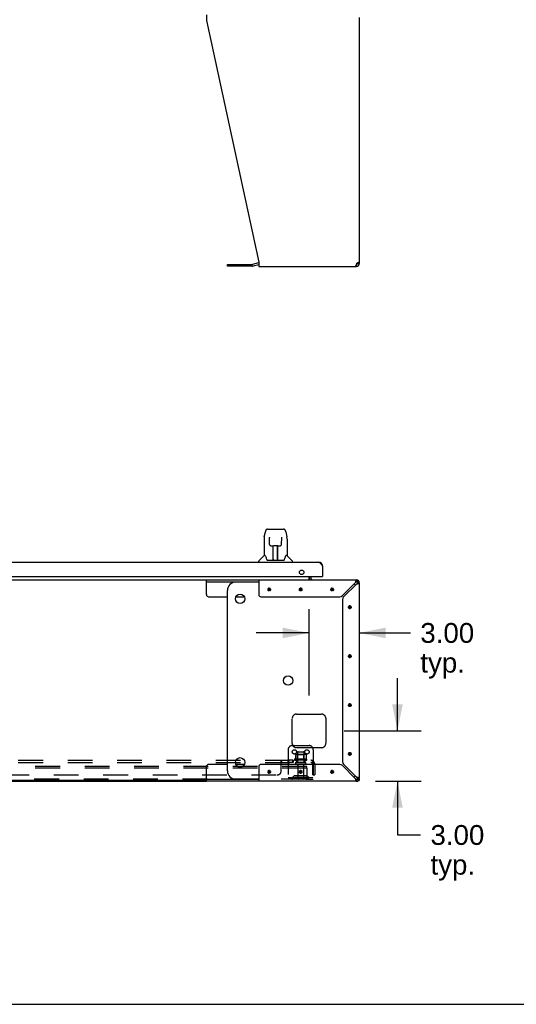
# Model space of a CAD drawing. Header units: inches. Extents: x 0 to 268, y 0 to 173.
# Tile 3 of 30: x 100 to 130, y 0 to 59. Entities that reach past the tile are written whole.
import ezdxf

# ---------------------------------------------------------------- set-up
doc = ezdxf.new("R2010")
doc.units = ezdxf.units.IN
doc.header["$LTSCALE"] = 14.739934
doc.header["$MEASUREMENT"] = 0
doc.linetypes.add('HIDDEN', pattern=[0.2, 0.1, -0.1])
doc.layers.get('0').update_dxf_attribs({"linetype": 'CONTINUOUS'})
for name, color, linetype in [('02___PRT_ALL_AXES', 7, 'CONTINUOUS'), ('DEFAULT_2', 8, 'HIDDEN'), ('DIMENSIONS', 7, 'CONTINUOUS')]:
    doc.layers.add(name, color=color, linetype=linetype)
doc.styles.get("Standard").update_dxf_attribs({"font": 'arial.ttf'})
doc.dimstyles.new('DIMSTYLE_1', dxfattribs={"dimtxt": 1.182348, "dimasz": 1.576464, "dimexe": 0.09, "dimexo": 0.07, "dimgap": 0.0375, "dimtad": 0, "dimtih": 1, "dimtoh": 1, "dimzin": 4, "dimdsep": 46, "dimtxsty": 'Standard', "dimblk": '_FILLED', "dimblk1": '_FILLED', "dimblk2": '_FILLED', "dimcen": 0.09, "dimazin": 1, "dimtfac": 1, "dimtdec": 3, "dimtofl": 0, "dimtmove": 0, "dimatfit": 3, "dimldrblk": '_FILLED', "dimfxl": 1, "dimtolj": 1, "dimtzin": 4, "dimarcsym": 0})

# ---------------------------------------------------------------- blocks, each defined once
blk = doc.blocks.new('_FILLED')
at = {"color": 0, "linetype": 'ByBlock'}
blk.add_solid([(0, 0), (-1, 0.2), (-1, -0.2)], dxfattribs=at)
blk = doc.blocks.new('*D24')
at = {"layer": 'DIMENSIONS', "color": 2, "linetype": 'Continuous'}
for p, q in [((122.601, 16.3), (122.601, 19.453)), ((119.427, 16.3), (124.02, 16.3)), ((121.293, 13.3), (124.02, 13.3)), ((122.601, 13.3), (122.601, 10.095)), ((122.601, 10.095), (123.98, 10.095))]:
    blk.add_line(p, q, dxfattribs=at)
at = {"layer": 'DIMENSIONS', "color": 2, "linetype": 'Continuous', "xscale": 1.5764635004, "yscale": 1.5764635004, "zscale": 1.5764635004}
for p, rotation in [((122.601, 16.3), 270), ((122.601, 13.3), 90)]:
    blk.add_blockref('_FILLED', p, dxfattribs=dict(at, rotation=rotation))
at = {"layer": 'DIMENSIONS', "color": 2, "linetype": 'Continuous', "insert": (124.572, 10.686), "char_height": 1.1823, "width": 3.213, "attachment_point": 1, "line_spacing_factor": 0.9}
blk.add_mtext('3.00\\Ptyp.', dxfattribs=at)
blk = doc.blocks.new('*D25')
at = {"layer": 'DIMENSIONS', "color": 2, "linetype": 'Continuous'}
for p, q in [((117.324, 18.404), (117.324, 23.56)), ((117.324, 22.141), (114.171, 22.141)), ((120.324, 22.141), (123.375, 22.141))]:
    blk.add_line(p, q, dxfattribs=at)
at = {"layer": 'DIMENSIONS', "color": 2, "linetype": 'Continuous', "xscale": 1.5764635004, "yscale": 1.5764635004, "zscale": 1.5764635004}
blk.add_blockref('_FILLED', (117.324, 22.141), dxfattribs=at)
at = {"layer": 'DIMENSIONS', "color": 2, "linetype": 'Continuous', "xscale": 1.5764635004, "yscale": 1.5764635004, "zscale": 1.5764635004, "rotation": 180}
blk.add_blockref('_FILLED', (120.324, 22.141), dxfattribs=at)
at = {"layer": 'DIMENSIONS', "color": 2, "linetype": 'Continuous', "insert": (123.966, 22.732), "char_height": 1.1823, "width": 3.213, "attachment_point": 1, "line_spacing_factor": 0.9}
blk.add_mtext('3.00\\Ptyp.', dxfattribs=at)

msp = doc.modelspace()

# ---------------------------------------------------------------- linework, layer by layer
at = {"color": 3, "linetype": 'Continuous'}
for p, q in [((111.2, 58.996), (111.2, 58.655)), ((120.324, 58.829), (120.324, 44.162)), ((111.2, 58.655), (114.324, 44.245)), ((112.455, 44.103), (113.941, 44.103)), ((114.306, 44.198), (113.958, 44.105)), ((114.324, 44.245), (114.324, 43.996)), ((120.15, 44.136), (120.142, 44.111)), ((120.157, 44.162), (120.15, 44.136)), ((114.324, 43.996), (120.157, 43.996)), ((83.82, 26.358), (117.89, 26.358)), ((118.136, 26.112), (118.136, 25.504)), ((83.594, 25.504), (118.116, 25.504)), ((111.2, 25.3), (120.157, 25.3)), ((114.324, 25.3), (114.324, 24.425)), ((117.428, 25.504), (117.428, 25.443)), ((120.081, 25.134), (119.312, 24.365)), ((119.388, 24.289), (120.157, 25.058)), ((120.111, 25.232), (120.104, 25.209)), ((120.209, 25.073), (120.233, 25.08)), ((120.324, 25.134), (120.324, 13.467)), ((114.449, 24.3), (119.156, 24.3)), ((119.324, 24.133), (119.324, 14.468)), ((114.324, 14.175), (114.324, 13.3)), ((119.156, 14.3), (114.449, 14.3)), ((119.312, 14.236), (120.081, 13.467)), ((120.157, 13.543), (119.388, 14.312)), ((120.255, 13.512), (120.233, 13.52)), ((56.447, 13.3), (111.2, 13.3)), ((120.157, 13.3), (111.2, 13.3)), ((120.096, 13.415), (120.104, 13.391)), ((120.22, 13.3), (120.19, 13.3)), ((120.324, 13.415), (120.324, 13.352))]:
    msp.add_line(p, q, dxfattribs=at)
at = {"color": 7, "linetype": 'Continuous'}
for p, q in [((112.455, 43.999), (112.455, 44.103)), ((114.324, 44.095), (113.984, 44.004)), ((120.138, 44.1), (120.157, 44.1)), ((120.157, 43.996), (120.157, 44.1)), ((120.197, 44.115), (120.197, 44.188)), ((120.324, 44.162), (120.22, 44.162)), ((113.941, 43.999), (112.455, 43.999)), ((114.839, 28.327), (115.808, 28.327)), ((114.925, 28.327), (114.924, 28.327)), ((114.635, 27.724), (114.635, 26.752)), ((114.65, 27.867), (114.715, 28.172)), ((114.957, 27.815), (114.938, 27.815)), ((114.956, 27.851), (114.956, 27.848)), ((114.956, 27.848), (114.957, 27.843)), ((114.957, 27.843), (114.957, 27.835)), ((114.957, 27.835), (114.957, 27.824)), ((114.964, 27.42), (114.957, 27.824)), ((115.683, 27.42), (115.69, 27.832)), ((115.69, 27.832), (115.691, 27.841)), ((115.71, 27.815), (115.69, 27.815)), ((115.691, 27.841), (115.691, 27.846)), ((115.932, 28.172), (115.998, 27.867)), ((116.013, 27.723), (116.013, 26.752)), ((115.044, 27.343), (115.165, 27.343)), ((115.174, 26.496), (115.189, 27.343)), ((115.182, 26.927), (115.182, 27.343)), ((115.188, 27.287), (115.182, 27.287)), ((115.185, 27.118), (115.182, 27.118)), ((115.185, 27.106), (115.182, 27.106)), ((115.201, 27.344), (115.447, 27.344)), ((115.45, 26.476), (115.435, 27.344)), ((115.435, 27.287), (115.465, 27.287)), ((115.465, 27.118), (115.438, 27.118)), ((115.465, 27.106), (115.439, 27.106)), ((115.44, 27.344), (115.44, 27.287)), ((115.465, 26.476), (115.465, 27.343)), ((115.483, 27.343), (115.603, 27.343)), ((114.32, 26.358), (114.32, 26.421)), ((114.629, 26.746), (114.331, 26.449)), ((114.708, 26.752), (114.635, 26.752)), ((114.802, 26.5), (114.808, 26.492)), ((114.838, 26.476), (115.809, 26.476)), ((115.175, 26.548), (115.175, 26.522)), ((115.182, 26.476), (115.182, 26.481)), ((115.443, 26.878), (115.465, 26.878)), ((115.465, 26.874), (115.443, 26.874)), ((115.449, 26.522), (115.448, 26.548)), ((116.013, 26.752), (115.94, 26.752)), ((116.018, 26.746), (116.316, 26.449)), ((116.328, 26.358), (116.328, 26.421)), ((56.447, 25.3), (111.2, 25.3)), ((111.2, 24.425), (111.2, 25.3)), ((117.324, 25.329), (117.324, 25.504)), ((118.116, 25.504), (118.136, 25.504)), ((120.157, 25.196), (120.157, 25.3)), ((120.275, 25.251), (120.201, 25.178)), ((111.2, 25.196), (114.324, 25.196)), ((112.455, 13.925), (112.455, 24.675)), ((114.324, 25.175), (112.955, 25.175)), ((120.324, 25.134), (120.22, 25.134)), ((111.325, 24.3), (112.455, 24.3)), ((112.954, 24.3), (113.457, 24.3)), ((111.2, 13.3), (111.2, 14.175)), ((112.455, 14.3), (111.325, 14.3)), ((113.457, 14.3), (112.954, 14.3)), ((111.2, 13.352), (56.447, 13.352)), ((114.324, 13.404), (111.2, 13.404)), ((114.324, 13.425), (112.955, 13.425)), ((120.157, 13.3), (120.157, 13.404)), ((120.275, 13.349), (120.201, 13.423)), ((120.22, 13.467), (120.324, 13.467)), ((120.22, 13.312), (120.22, 13.3)), ((120.278, 13.352), (120.324, 13.352)), ((0, 0), (267.999, 0))]:
    msp.add_line(p, q, dxfattribs=at)
at = {"color": 40, "linetype": 'Continuous'}
for p, q in [((114.834, 24.738), (115.064, 24.738)), ((114.867, 24.656), (115.03, 24.819)), ((114.867, 24.819), (115.03, 24.656)), ((114.949, 24.623), (114.949, 24.853)), ((116.709, 24.738), (116.939, 24.738)), ((116.742, 24.656), (116.905, 24.819)), ((116.742, 24.819), (116.905, 24.656)), ((116.824, 24.623), (116.824, 24.853)), ((118.584, 24.738), (118.814, 24.738)), ((118.617, 24.656), (118.78, 24.819)), ((118.617, 24.819), (118.78, 24.656)), ((118.699, 24.623), (118.699, 24.853)), ((119.646, 23.675), (119.876, 23.675)), ((119.68, 23.594), (119.842, 23.757)), ((119.68, 23.757), (119.842, 23.594)), ((119.761, 23.56), (119.761, 23.79)), ((119.646, 20.759), (119.876, 20.759)), ((119.68, 20.84), (119.842, 20.677)), ((119.68, 20.677), (119.842, 20.84)), ((119.761, 20.644), (119.761, 20.874)), ((119.646, 17.842), (119.876, 17.842)), ((119.68, 17.923), (119.842, 17.761)), ((119.68, 17.761), (119.842, 17.923)), ((119.761, 17.727), (119.761, 17.957)), ((119.646, 14.925), (119.876, 14.925)), ((119.68, 15.007), (119.842, 14.844)), ((119.68, 14.844), (119.842, 15.007)), ((119.761, 14.81), (119.761, 15.04)), ((114.834, 13.863), (115.064, 13.863)), ((114.867, 13.944), (115.03, 13.781)), ((114.867, 13.781), (115.03, 13.944)), ((114.949, 13.748), (114.949, 13.978)), ((116.709, 13.863), (116.939, 13.863)), ((116.742, 13.944), (116.905, 13.781)), ((116.742, 13.781), (116.905, 13.944)), ((116.824, 13.748), (116.824, 13.978)), ((118.584, 13.863), (118.814, 13.863)), ((118.617, 13.944), (118.78, 13.781)), ((118.617, 13.781), (118.78, 13.944)), ((118.699, 13.748), (118.699, 13.978))]:
    msp.add_line(p, q, dxfattribs=at)
at = {"color": 3, "linetype": 'Continuous'}
for points in [[(120.119, 44.045), (120.111, 44.028), (120.104, 44.014), (120.096, 44.004), (120.089, 43.998), (120.081, 43.996)], [(120.142, 44.111), (120.134, 44.087), (120.127, 44.065), (120.119, 44.045)], [(120.157, 44.162), (120.179, 44.176), (120.2, 44.19)], [(120.2, 44.19), (120.221, 44.204), (120.24, 44.217), (120.259, 44.231), (120.275, 44.245)], [(120.275, 44.245), (120.289, 44.231), (120.301, 44.217), (120.311, 44.204), (120.318, 44.19), (120.322, 44.176), (120.324, 44.162)], [(117.89, 26.358), (117.9, 26.358), (117.91, 26.356), (117.92, 26.354), (117.931, 26.35), (117.941, 26.345), (117.951, 26.339), (117.962, 26.333), (117.972, 26.325), (117.982, 26.317), (117.992, 26.307), (118.003, 26.297), (118.013, 26.286), (118.023, 26.274), (118.033, 26.262), (118.044, 26.249), (118.054, 26.235), (118.064, 26.221), (118.075, 26.206), (118.085, 26.191), (118.095, 26.176), (118.105, 26.16), (118.116, 26.144), (118.126, 26.128), (118.136, 26.112)], [(120.157, 25.3), (120.15, 25.298), (120.142, 25.292), (120.134, 25.282), (120.127, 25.268), (120.119, 25.251), (120.111, 25.232)], [(120.104, 25.209), (120.096, 25.185), (120.089, 25.16), (120.081, 25.134)], [(120.157, 25.058), (120.183, 25.065), (120.209, 25.073)], [(120.233, 25.08), (120.255, 25.088), (120.275, 25.096), (120.292, 25.103), (120.306, 25.111), (120.316, 25.119), (120.322, 25.126), (120.324, 25.134)], [(120.233, 13.52), (120.209, 13.528), (120.183, 13.535), (120.157, 13.543)], [(120.324, 13.467), (120.322, 13.474), (120.316, 13.482), (120.306, 13.49), (120.292, 13.497), (120.275, 13.505), (120.255, 13.512)], [(120.081, 13.467), (120.089, 13.441), (120.096, 13.415)], [(120.104, 13.391), (120.111, 13.369), (120.119, 13.349), (120.127, 13.332), (120.134, 13.318), (120.142, 13.308), (120.15, 13.302), (120.157, 13.3)]]:
    msp.add_lwpolyline(points, dxfattribs=at)
at = {"color": 7, "linetype": 'Continuous'}
for points in [[(120.216, 44.2), (120.218, 44.19), (120.219, 44.176), (120.22, 44.162)], [(114.839, 28.327), (114.835, 28.327), (114.82, 28.325), (114.805, 28.32), (114.791, 28.313), (114.779, 28.305), (114.768, 28.295), (114.758, 28.283), (114.75, 28.271), (114.743, 28.258), (114.736, 28.243), (114.73, 28.227), (114.724, 28.208), (114.718, 28.187), (114.715, 28.172)], [(115.909, 28.249), (115.903, 28.262), (115.896, 28.273), (115.889, 28.284), (115.88, 28.294), (115.871, 28.303), (115.861, 28.311), (115.849, 28.317), (115.836, 28.322), (115.823, 28.326), (115.808, 28.327)], [(115.932, 28.172), (115.93, 28.184), (115.925, 28.203), (115.92, 28.22), (115.915, 28.235), (115.909, 28.249)], [(114.65, 27.867), (114.644, 27.835), (114.638, 27.793), (114.635, 27.751), (114.635, 27.724)], [(114.956, 27.855), (114.956, 27.856), (114.956, 27.856), (114.956, 27.855), (114.956, 27.855), (114.956, 27.854), (114.956, 27.852), (114.956, 27.851)], [(115.691, 27.846), (115.691, 27.849), (115.691, 27.851), (115.691, 27.852), (115.691, 27.854), (115.691, 27.855), (115.691, 27.855), (115.691, 27.856)], [(116.013, 27.723), (116.012, 27.751), (116.009, 27.793), (116.003, 27.836), (115.998, 27.867)], [(114.964, 27.42), (114.965, 27.408), (114.969, 27.396), (114.974, 27.383), (114.981, 27.372), (114.99, 27.363), (115.001, 27.355), (115.012, 27.349), (115.024, 27.345), (115.036, 27.343), (115.043, 27.343)], [(115.165, 27.343), (115.168, 27.343), (115.177, 27.343), (115.186, 27.343), (115.194, 27.343), (115.201, 27.344)], [(115.447, 27.344), (115.455, 27.343), (115.463, 27.343), (115.472, 27.343), (115.481, 27.343), (115.483, 27.343)], [(115.604, 27.343), (115.613, 27.343), (115.625, 27.345), (115.637, 27.35), (115.648, 27.356), (115.658, 27.364), (115.667, 27.374), (115.674, 27.385), (115.679, 27.397), (115.682, 27.41), (115.683, 27.42)], [(114.704, 26.752), (114.71, 26.742), (114.724, 26.714), (114.738, 26.679), (114.754, 26.636), (114.77, 26.588), (114.785, 26.54)], [(114.785, 26.54), (114.788, 26.532), (114.792, 26.519), (114.797, 26.509), (114.802, 26.5)], [(114.808, 26.492), (114.814, 26.486), (114.821, 26.481), (114.828, 26.478), (114.836, 26.476), (114.838, 26.476)], [(115.81, 26.476), (115.811, 26.476), (115.819, 26.478), (115.826, 26.481), (115.833, 26.486)], [(115.833, 26.486), (115.839, 26.492), (115.845, 26.499)], [(115.845, 26.499), (115.85, 26.508), (115.855, 26.519), (115.86, 26.531), (115.862, 26.54)], [(115.862, 26.54), (115.876, 26.586), (115.892, 26.634), (115.908, 26.677), (115.923, 26.713), (115.937, 26.742), (115.943, 26.752)], [(117.324, 25.329), (117.325, 25.329), (117.327, 25.329), (117.329, 25.329), (117.331, 25.329), (117.333, 25.328), (117.335, 25.327), (117.336, 25.325), (117.338, 25.324), (117.339, 25.322), (117.341, 25.32), (117.342, 25.318), (117.343, 25.316)], [(117.343, 25.316), (117.346, 25.312), (117.347, 25.31), (117.349, 25.309), (117.35, 25.307), (117.351, 25.305), (117.353, 25.304)], [(117.353, 25.304), (117.354, 25.302), (117.356, 25.301), (117.357, 25.301), (117.359, 25.3), (117.36, 25.3)], [(120.127, 25.184), (120.119, 25.178), (120.111, 25.17), (120.104, 25.162), (120.096, 25.153), (120.089, 25.144), (120.081, 25.134)], [(120.157, 25.196), (120.15, 25.195), (120.142, 25.193), (120.134, 25.189), (120.127, 25.184)], [(120.157, 25.058), (120.167, 25.065), (120.176, 25.073), (120.186, 25.08), (120.194, 25.088), (120.201, 25.096), (120.208, 25.103), (120.213, 25.111), (120.217, 25.119), (120.219, 25.126), (120.22, 25.134)], [(120.208, 13.497), (120.201, 13.505), (120.194, 13.512), (120.186, 13.52), (120.176, 13.528), (120.167, 13.535), (120.157, 13.543)], [(120.081, 13.467), (120.089, 13.457), (120.096, 13.447), (120.104, 13.438), (120.111, 13.43), (120.119, 13.423), (120.127, 13.416), (120.134, 13.411), (120.142, 13.407), (120.15, 13.405), (120.157, 13.404)], [(120.22, 13.467), (120.219, 13.474), (120.217, 13.482), (120.213, 13.49), (120.208, 13.497)]]:
    msp.add_lwpolyline(points, dxfattribs=at)
at = {"color": 3, "linetype": 'Continuous'}
msp.add_circle((116.886, 25.754), 0.133, dxfattribs=at)
at = {"color": 7, "linetype": 'Continuous'}
for centre in [(113.205, 24.175), (116.072, 19.3), (113.205, 14.425)]:
    msp.add_circle(centre, 0.281, dxfattribs=at)
at = {"color": 3, "linetype": 'Continuous'}
for centre, radius, start, end in [((113.941, 44.165), 0.0625, 270, 285), ((114.35, 44.037), 0.167, 98.96098, 105), ((120.157, 44.162), 0.167, 270, 360), ((117.89, 26.112), 0.246, 0, 90), ((117.57, 25.443), 0.142, 180, 270), ((118.116, 25.524), 0.02, 270, 360), ((120.157, 25.134), 0.167, 0, 90), ((114.449, 24.425), 0.125, 180, 270), ((119.156, 24.52), 0.22, 270, 315), ((119.544, 24.133), 0.22, 135, 180), ((114.449, 14.175), 0.125, 90, 180), ((119.156, 14.08), 0.22, 45, 90), ((119.544, 14.468), 0.22, 180, 225), ((120.157, 13.467), 0.167, 270, 360)]:
    msp.add_arc(centre, radius, start, end, dxfattribs=at)
at = {"color": 7, "linetype": 'Continuous'}
for centre, radius, start, end in [((120.157, 44.162), 0.0625, 270, 360), ((113.941, 44.165), 0.167, 270, 285), ((114.359, 26.421), 0.0394, 135, 180), ((114.643, 26.732), 0.0197, 90, 135), ((115.194, 26.496), 0.0197, 179, 269.92316), ((115.43, 26.496), 0.0197, 270.07713, 1), ((116.004, 26.732), 0.0197, 45, 90), ((116.288, 26.421), 0.0394, 0, 45), ((117.57, 25.443), 0.246, 180, 214.23065), ((112.955, 24.675), 0.5, 90, 180), ((119.697, 24.675), 0.5, 38.69449, 51.06407), ((120.157, 25.134), 0.0625, 0, 90), ((111.325, 24.425), 0.125, 180, 270), ((111.325, 14.175), 0.125, 90, 180), ((112.955, 13.925), 0.5, 180, 270), ((119.697, 13.925), 0.5, 308.93593, 321.30551), ((120.157, 13.467), 0.0625, 270, 360)]:
    msp.add_arc(centre, radius, start, end, dxfattribs=at)
for centre, start_param, end_param in [((115.174, 26.516), -2.940151, -2.835574), ((115.45, 26.516), -3.447611, -3.141593)]:
    msp.add_ellipse(centre, major_axis=(0, 0.0394), ratio=1, start_param=start_param, end_param=end_param, dxfattribs=at)
at = {"layer": '02___PRT_ALL_AXES', "color": 8, "linetype": 'HIDDEN'}
for p, q in [((116.641, 15.02), (116.641, 14.425)), ((117.007, 15.02), (117.007, 14.425)), ((116.384, 14.55), (116.064, 14.55)), ((116.064, 14.55), (116.064, 14.425)), ((116.384, 14.425), (116.064, 14.425)), ((116.103, 14.55), (116.103, 14.425)), ((116.345, 14.55), (116.345, 14.425)), ((116.384, 14.55), (116.384, 14.425)), ((117.18, 14.62), (116.468, 14.62)), ((116.49, 14.55), (116.574, 14.55)), ((117.074, 14.55), (116.574, 14.55)), ((116.574, 14.55), (116.574, 14.425)), ((117.074, 14.425), (116.574, 14.425)), ((116.658, 14.257), (116.658, 13.455)), ((116.99, 14.257), (116.99, 13.455)), ((117.074, 14.55), (117.158, 14.55)), ((117.074, 14.55), (117.074, 14.425))]:
    msp.add_line(p, q, dxfattribs=at)
for centre, radius, start, end in [((116.49, 14.589), 0.0384, 124.44966, 270), ((116.824, 14.02), 0.698, 117.6814, 120.66313), ((116.824, 14.02), 0.698, 59.33687, 62.3186), ((117.158, 14.589), 0.0384, 270, 55.55034)]:
    msp.add_arc(centre, radius, start, end, dxfattribs=at)
at = {"layer": 'DEFAULT_2', "color": 8, "linetype": 'HIDDEN'}
for p, q in [((116.324, 15.55), (116.324, 17.05)), ((116.574, 17.3), (118.074, 17.3)), ((118.324, 17.05), (118.324, 15.55)), ((116.324, 15.425), (117.324, 15.425)), ((118.074, 15.3), (116.574, 15.3)), ((116.074, 15.175), (116.074, 13.425)), ((116.505, 14.865), (116.505, 14.647)), ((117.079, 14.886), (116.568, 14.886)), ((116.64, 14.866), (116.62, 14.886)), ((117.007, 14.866), (116.64, 14.866)), ((116.64, 14.57), (116.64, 14.866)), ((116.671, 15.05), (116.977, 15.05)), ((117.007, 14.866), (117.027, 14.886)), ((117.007, 14.57), (117.007, 14.866)), ((117.143, 14.865), (117.143, 14.647)), ((117.574, 15.175), (117.574, 13.425)), ((49.855, 14.55), (117.542, 14.55)), ((49.855, 14.425), (117.542, 14.425)), ((117.199, 14.175), (50.199, 14.175)), ((115.667, 13.925), (115.667, 14.496)), ((115.703, 14.425), (115.703, 14.55)), ((117.088, 14.319), (116.559, 14.319)), ((116.64, 14.57), (116.62, 14.55)), ((117.007, 14.57), (116.64, 14.57)), ((117.007, 14.57), (117.027, 14.55)), ((117.199, 14.071), (117.199, 14.175)), ((117.581, 14.496), (117.502, 14.4)), ((117.522, 14.425), (117.523, 14.425)), ((117.542, 14.425), (117.542, 14.55)), ((117.542, 13.675), (117.542, 14.313)), ((117.667, 14.313), (117.667, 13.675)), ((117.199, 14.071), (50.199, 14.071)), ((51.98, 13.675), (115.417, 13.675)), ((116.074, 13.529), (117.574, 13.529)), ((116.417, 13.598), (116.349, 13.549)), ((116.477, 13.513), (116.409, 13.464)), ((117.164, 13.619), (116.483, 13.619)), ((117.164, 13.515), (116.483, 13.515)), ((116.649, 13.619), (116.649, 13.515)), ((116.999, 13.619), (116.999, 13.515)), ((117.17, 13.513), (117.238, 13.464)), ((117.199, 14.071), (117.199, 13.485)), ((117.231, 13.598), (117.299, 13.549)), ((117.542, 13.675), (117.667, 13.675)), ((117.139, 13.425), (50.259, 13.425)), ((117.139, 13.425), (117.574, 13.425))]:
    msp.add_line(p, q, dxfattribs=at)
for points in [[(116.511, 14.874), (116.509, 14.873), (116.508, 14.872), (116.507, 14.871), (116.506, 14.87), (116.505, 14.868), (116.505, 14.866), (116.505, 14.865)], [(117.137, 14.874), (117.138, 14.873), (117.139, 14.872), (117.141, 14.871), (117.141, 14.87), (117.142, 14.868), (117.142, 14.866), (117.143, 14.865)], [(115.667, 14.496), (115.669, 14.499), (115.671, 14.501), (115.673, 14.504), (115.674, 14.508), (115.676, 14.512), (115.678, 14.516), (115.681, 14.523)], [(115.667, 14.4), (115.669, 14.399), (115.671, 14.399), (115.673, 14.399), (115.674, 14.4), (115.676, 14.4), (115.677, 14.401), (115.679, 14.402), (115.68, 14.403), (115.682, 14.404), (115.683, 14.406), (115.685, 14.407), (115.686, 14.409)], [(115.667, 14.4), (115.669, 14.399), (115.671, 14.399)], [(115.669, 14.499), (115.671, 14.501), (115.673, 14.504)], [(115.673, 14.399), (115.674, 14.4), (115.676, 14.4), (115.677, 14.401), (115.679, 14.402)], [(115.68, 14.403), (115.682, 14.404), (115.683, 14.406), (115.685, 14.407), (115.686, 14.409), (115.687, 14.411), (115.69, 14.415)], [(115.681, 14.523), (115.683, 14.527), (115.684, 14.531)], [(115.684, 14.531), (115.686, 14.534), (115.688, 14.538), (115.69, 14.541), (115.692, 14.544), (115.694, 14.546)], [(115.688, 14.538), (115.69, 14.541), (115.692, 14.544), (115.694, 14.546), (115.696, 14.548), (115.698, 14.549), (115.699, 14.55), (115.701, 14.55), (115.703, 14.55)], [(115.69, 14.415), (115.691, 14.417), (115.693, 14.418), (115.694, 14.42), (115.695, 14.422), (115.697, 14.423), (115.698, 14.424), (115.7, 14.425), (115.701, 14.425), (115.703, 14.425)], [(115.693, 14.418), (115.694, 14.42), (115.695, 14.422), (115.697, 14.423), (115.698, 14.424), (115.7, 14.425), (115.701, 14.425), (115.703, 14.425)], [(115.696, 14.548), (115.698, 14.549), (115.699, 14.55), (115.701, 14.55), (115.703, 14.55)], [(116.505, 14.647), (116.505, 14.646), (116.504, 14.644), (116.504, 14.643), (116.504, 14.643), (116.503, 14.642), (116.503, 14.641), (116.503, 14.641), (116.502, 14.64), (116.502, 14.64), (116.502, 14.64), (116.501, 14.639), (116.501, 14.639), (116.501, 14.639), (116.501, 14.639), (116.5, 14.638), (116.5, 14.638), (116.5, 14.638), (116.499, 14.638)], [(117.148, 14.638), (117.148, 14.638), (117.147, 14.638), (117.147, 14.638), (117.147, 14.639), (117.146, 14.639), (117.146, 14.639), (117.146, 14.639), (117.146, 14.64), (117.145, 14.64), (117.145, 14.64), (117.145, 14.641), (117.144, 14.641), (117.144, 14.642), (117.143, 14.643), (117.143, 14.643), (117.143, 14.644), (117.143, 14.646), (117.143, 14.647)], [(117.502, 14.4), (117.502, 14.399), (117.503, 14.399), (117.504, 14.399), (117.505, 14.4), (117.506, 14.4), (117.507, 14.401), (117.508, 14.402), (117.51, 14.403), (117.512, 14.404), (117.513, 14.406), (117.515, 14.407), (117.519, 14.411)], [(117.519, 14.411), (117.521, 14.413), (117.523, 14.415), (117.525, 14.417), (117.528, 14.418), (117.53, 14.42), (117.532, 14.422), (117.535, 14.423), (117.537, 14.424), (117.539, 14.425), (117.541, 14.425), (117.542, 14.425)], [(117.52, 14.422), (117.52, 14.421), (117.519, 14.421), (117.519, 14.421), (117.519, 14.421), (117.52, 14.421), (117.52, 14.422), (117.52, 14.422), (117.52, 14.422), (117.521, 14.423), (117.521, 14.423), (117.521, 14.424), (117.522, 14.424), (117.522, 14.425)], [(117.543, 14.485), (117.543, 14.485), (117.543, 14.485), (117.542, 14.485), (117.542, 14.484), (117.542, 14.484), (117.542, 14.484), (117.542, 14.483), (117.542, 14.482), (117.542, 14.482), (117.542, 14.481), (117.542, 14.48), (117.542, 14.48), (117.542, 14.479), (117.541, 14.478), (117.541, 14.477), (117.541, 14.477), (117.541, 14.476), (117.541, 14.475), (117.541, 14.474), (117.54, 14.474), (117.54, 14.473), (117.54, 14.472), (117.54, 14.471), (117.54, 14.47), (117.539, 14.469), (117.539, 14.469), (117.539, 14.468), (117.539, 14.467), (117.538, 14.466), (117.538, 14.465), (117.538, 14.464), (117.538, 14.463), (117.537, 14.462), (117.537, 14.461), (117.537, 14.46), (117.536, 14.459), (117.536, 14.458), (117.536, 14.457), (117.536, 14.456), (117.535, 14.455), (117.535, 14.454), (117.534, 14.453), (117.534, 14.452), (117.534, 14.451), (117.533, 14.45), (117.533, 14.449), (117.532, 14.448), (117.532, 14.447), (117.532, 14.446), (117.531, 14.445), (117.531, 14.444), (117.53, 14.443), (117.53, 14.442), (117.529, 14.441), (117.529, 14.44), (117.529, 14.439), (117.528, 14.438), (117.528, 14.437), (117.527, 14.436), (117.527, 14.435), (117.527, 14.434), (117.526, 14.433), (117.526, 14.433), (117.525, 14.432), (117.525, 14.431), (117.525, 14.43), (117.524, 14.429), (117.524, 14.429), (117.523, 14.428), (117.523, 14.427), (117.523, 14.426), (117.522, 14.426), (117.522, 14.425), (117.521, 14.424), (117.521, 14.424), (117.521, 14.423), (117.52, 14.423), (117.52, 14.422), (117.52, 14.422), (117.52, 14.422)], [(117.566, 14.52), (117.563, 14.527), (117.561, 14.531), (117.559, 14.534), (117.558, 14.538), (117.556, 14.541), (117.554, 14.544), (117.552, 14.546), (117.55, 14.548), (117.548, 14.549), (117.546, 14.55), (117.544, 14.55), (117.542, 14.55)], [(117.542, 14.482), (117.542, 14.482), (117.542, 14.483), (117.542, 14.483), (117.542, 14.484), (117.542, 14.484), (117.542, 14.485), (117.543, 14.485), (117.543, 14.485)], [(117.581, 14.496), (117.579, 14.499), (117.576, 14.501), (117.574, 14.504), (117.572, 14.508), (117.57, 14.512), (117.568, 14.516), (117.566, 14.52)]]:
    msp.add_lwpolyline(points, dxfattribs=at)
for centre in [(116.449, 15.05), (117.199, 15.05)]:
    msp.add_circle(centre, 0.128, dxfattribs=at)
for centre, radius, start, end in [((116.574, 17.05), 0.25, 90, 180), ((118.074, 17.05), 0.25, 0, 90), ((116.324, 15.175), 0.25, 90, 180), ((116.574, 15.55), 0.25, 180, 270), ((117.324, 15.175), 0.25, 0, 90), ((118.074, 15.55), 0.25, 270, 360), ((116.568, 14.745), 0.141, 90, 113.95), ((116.671, 15.02), 0.03, 89.99999, 180), ((116.977, 15.02), 0.03, 0, 90.00001), ((117.079, 14.745), 0.141, 66.05, 90), ((116.559, 14.372), 0.053, 90, 270), ((116.595, 14.257), 0.0625, 0, 90), ((117.052, 14.257), 0.0625, 90, 180), ((117.088, 14.372), 0.053, 270, 90), ((117.43, 14.313), 0.237, 0, 90), ((117.43, 14.313), 0.112, 0, 90), ((115.417, 13.925), 0.25, 270, 360), ((116.288, 13.633), 0.104, 270, 305.75389), ((116.483, 13.505), 0.114, 90, 125.75389), ((116.483, 13.505), 0.01, 90, 125.75389), ((117.164, 13.505), 0.114, 54.24611, 90), ((117.164, 13.505), 0.01, 54.24611, 90), ((117.36, 13.633), 0.104, 234.24611, 270), ((116.288, 13.633), 0.208, 270, 305.75389), ((116.688, 13.455), 0.03, 180, 270), ((116.96, 13.455), 0.03, 270, 360), ((117.136, 13.488), 0.0625, 270, 360), ((117.139, 13.485), 0.06, 270, 360), ((117.36, 13.633), 0.208, 234.24611, 270)]:
    msp.add_arc(centre, radius, start, end, dxfattribs=at)

# ---------------------------------------------------------------- dimensions: what is measured, and where the dimension line sits
at = {"layer": 'DIMENSIONS', "color": 2, "linetype": 'Continuous'}
for base, p1, p2, angle, picture, middle in [((117.324, 22.141), (120.324, 13.415), (117.324, 18.334), 180, '*D25', (125.573, 21.254)), ((122.601, 16.3), (124.09, 13.3), (119.357, 16.3), 90, '*D24', (126.178, 9.209))]:
    dim = msp.add_linear_dim(base=base, p1=p1, p2=p2, angle=angle, text='<>\\Ptyp.', dimstyle='DIMSTYLE_1', dxfattribs=at)
    dim.commit()
    dim.dimension.update_dxf_attribs({"geometry": picture, "text_midpoint": middle, "dimtype": 160})

doc.saveas('drawing.dxf')
